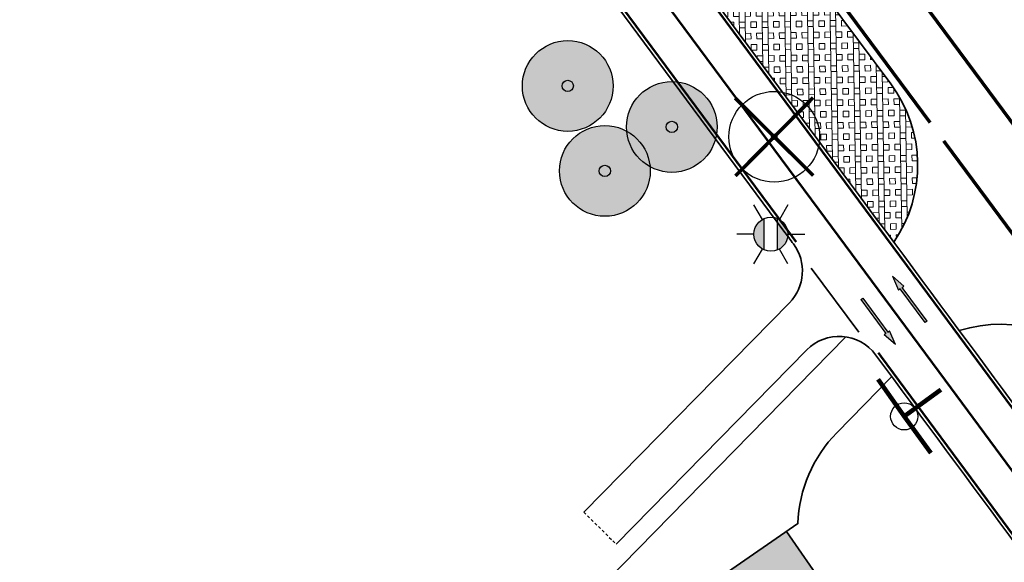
# Model space of a CAD drawing. Header units: metres. Extents: x 101623 to 104606, y 400821 to 405824.
# Tile 27 of 46: x 102578 to 102621, y 404570 to 404594. Entities that reach past the tile are written whole.
import ezdxf
from ezdxf.enums import TextEntityAlignment as Align

# ---------------------------------------------------------------- set-up
doc = ezdxf.new("R2010")
doc.units = ezdxf.units.M
doc.header["$LTSCALE"] = 0.5
for name, pattern in [('HIDDEN', [0.375, 0.25, -0.125]), ('VW-1-1_STREEP', [2, 1, -1]), ('VW-3-3_STREEP', [6, 3, -3]), ('VW-30-270_STREEP', [3, 0.3, -2.7])]:
    doc.linetypes.add(name, pattern=pattern)
doc.layers.get('Defpoints').update_dxf_attribs({"color": 4})
doc.layers.add('_hulplijn voor arcering', color=1, linetype='HIDDEN', plot=False)
for name, color, linetype, lineweight in [('B-WE-GR-BOOM-A', 63, 'Continuous', 25), ('B-WE-GR-BOOM-S', 253, 'Continuous', 25), ('N-WE-IE-MEUBILAIR_WEGMEUBILAIR_LICHTMAST-S-500', 7, 'Continuous', 25), ('N-WE-VH-HALFVERHARDING_GRASBETONSTEEN-A-500', 132, 'Continuous', 18), ('N-WE-VH-KANTVERHARDING-G', 210, 'Continuous', 35), ('N-WE-VH-KANTVERHARDING-G_2', 4, 'Continuous', 35), ('N-WE-VW-BEWEGWIJZERING_DRAAGCONSTRUCTIE-S', 10, 'Continuous', 25), ('N-WE-VW-MARKERING_DWARS_DRIEHOEK_3030-G', 7, 'VW-HAAIETAND30-L-N', 35), ('N-WE-VW-MARKERING_LANGS_STREEP_11_015-G', 7, 'VW-1-1_STREEP', 35), ('N-WE-VW-MARKERING_LANGS_STREEP_30270_010-G', 7, 'VW-30-270_STREEP', 13), ('N-WE-VW-MARKERING_LANGS_STREEP_33_015-G', 7, 'VW-3-3_STREEP', 13), ('N-WE-VW-MARKERING_LANGS_STREEP_DOORGETROKKEN_010-G', 7, 'Continuous', 13), ('N-WE-VW-MARKERING_PIJL-S', 7, 'Continuous', 25), ('V-WE-GR-BOOM_kruis-S', 10, 'Continuous', 25), ('X-XX-AL-M', 7, 'Continuous', 18)]:
    doc.layers.add(name, color=color, linetype=linetype, lineweight=lineweight)
doc.layers.add('V-WE-GR-BOOM-S', color=3, linetype='Continuous', lineweight=25, true_color=0x00ff00)
doc.styles.add('NLCS-ISO', font='NLCS-ISO.ttf')
doc.styles.add('NLCS-ISO-M500-T18', font='NLCS-ISO.ttf', dxfattribs={"height": 0.9})
doc.linetypes.add('VW-HAAIETAND30-L-N', pattern='A,0,-0.3,[150,NLCS.shx,S=0.6,R=0,X=-0.5,Y=-0.15],-0.3', length=0.6)
doc.dimstyles.new('NLCS-M500-T18-PIJL_L2_H2', dxfattribs={"dimscale": 0.5, "dimtxt": 2.5, "dimasz": 1.8, "dimexe": 2, "dimexo": 2, "dimgap": 0.7, "dimtad": 1, "dimzin": 0, "dimdsep": 46, "dimtxsty": 'NLCS-ISO-M500-T18', "dimcen": 0, "dimdle": 2, "dimclrd": 256, "dimclre": 256, "dimclrt": 256, "dimazin": 0, "dimtfac": 1, "dimtdec": 3, "dimtofl": 0, "dimtmove": 0, "dimatfit": 3, "dimfxl": 2, "dimfxlon": 1, "dimtfillclr": 256, "dimtolj": 1, "dimtzin": 0, "dimlwd": -1, "dimlwe": -1, "dimarcsym": 0})

# ---------------------------------------------------------------- blocks, each defined once
blk = doc.blocks.new('V-SGR-BOOM_01')
at = {"ltscale": 0.1}
h = blk.add_hatch(color=256, dxfattribs=at)
edge = h.paths.add_edge_path()
edge.add_arc((1.70530256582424e-13, -1.70530256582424e-13), 0.15, 0, 360)
at = {"color": 0}
blk.add_circle((0, 0), 2.5, dxfattribs=at)
at = {"ltscale": 0.1}
blk.add_circle((1.70530256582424e-13, -1.70530256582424e-13), 0.15, dxfattribs=at)
blk.add_circle((7.366995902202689e-12, -5.115907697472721e-12), 0.04499999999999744)
at = {"layer": 'V-WE-GR-BOOM_kruis-S', "lineweight": -3, "const_width": 0.2, "flags": 128}
for points in [[(2.146446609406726, 2.146446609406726), (-2.146446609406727, -2.146446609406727)], [(-2.146446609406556, 2.146446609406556), (2.146446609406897, -2.146446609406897)]]:
    blk.add_lwpolyline(points, dxfattribs=at)
blk = doc.blocks.new('*D84')
at = {"layer": 'Defpoints', "color": 0, "transparency": 16777216}
for p in [(102601.0084444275, 404623.7517143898), (102419.3065810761, 404466.9574770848)]:
    blk.add_point(p, dxfattribs=at)
at = {"layer": 'X-XX-AL-M', "transparency": 16777216}
blk.add_line((102606.4443585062, 404628.4424753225), (102601.6898264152, 404624.3396927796), dxfattribs=at)
blk.add_solid([(102601.5918300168, 404624.4532564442), (102601.7878228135, 404624.2261291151), (102601.0084444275, 404623.7517143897)], dxfattribs=at)
at = {"layer": 'X-XX-AL-M', "transparency": 16777216, "insert": (102603.8851359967, 404627.2907461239), "char_height": 0.9, "attachment_point": 5, "rotation": 40.79157778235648, "style": 'NLCS-ISO-M500-T18'}
blk.add_mtext('\\A1;R=240.00', dxfattribs=at)
blk = doc.blocks.new('*D91')
at = {"layer": 'Defpoints', "color": 0, "transparency": 16777216}
for p in [(102587.2481476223, 404638.8547977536), (102388.1815531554, 404504.7932784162)]:
    blk.add_point(p, dxfattribs=at)
at = {"layer": 'X-XX-AL-M', "transparency": 16777216}
blk.add_line((102581.292738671, 404634.8441239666), (102586.501647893, 404638.3520670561), dxfattribs=at)
blk.add_solid([(102586.4178594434, 404638.4764836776), (102586.5854363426, 404638.2276504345), (102587.2481476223, 404638.8547977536)], dxfattribs=at)
at = {"layer": 'X-XX-AL-M', "transparency": 16777216, "insert": (102583.0770716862, 404637.0102854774), "char_height": 0.9, "attachment_point": 5, "rotation": 33.95831961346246, "style": 'NLCS-ISO-M500-T18'}
blk.add_mtext('\\A1;R=240.00', dxfattribs=at)
blk = doc.blocks.new('SIE-WEG_LICHTMAST-SO')
h = blk.add_hatch(color=256)
h.paths.add_polyline_path([(1.377981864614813, 0.5925925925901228, 0.6585046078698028), (-1.377981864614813, 0.5925925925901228)])
h.paths.add_polyline_path([(-1.377981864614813, -0.5925925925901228, 0.6585046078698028), (1.377981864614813, -0.5925925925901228)])
at = {"flags": 128}
for points in [[(9.895807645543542e-10, 1.5), (1.979077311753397e-09, 3.000000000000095)], [(-2.598074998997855, 1.500000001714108), (-1.299038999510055, 0.750000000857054)], [(1.299039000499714, 0.7499999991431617), (2.598075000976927, 1.499999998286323)], [(-1.377981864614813, 0.5925925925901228), (1.377981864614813, 0.5925925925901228)], [(-2.598075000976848, -1.499999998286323), (-1.299039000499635, -0.7499999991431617)], [(-1.377981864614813, -0.5925925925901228), (1.377981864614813, -0.5925925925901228)], [(2.598074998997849, -1.500000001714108), (1.299038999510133, -0.750000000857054)], [(-9.895807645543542e-10, -1.500000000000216), (-1.978993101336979e-09, -3.000000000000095)]]:
    blk.add_lwpolyline(points, dxfattribs=at)
blk.add_circle((0, 0), 1.5)
at = {"style": 'NLCS-ISO'}
blk.add_attdef('TYPE', text='', height=1.8, dxfattribs=at).set_placement((1.979077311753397e-09, 3.000000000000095), align=Align.BOTTOM_CENTER)
blk = doc.blocks.new('*U147')
at = {"linetype": 'ByBlock', "flags": 128}
for points, const_width in [([(0, 0), (-0.57720504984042, 0.816599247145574)], 0.1), ([(0, 0), (0.8084705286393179, 0.5885366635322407)], 0.09999999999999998), ([(0, 0), (0.5879340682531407, -0.8089088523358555)], 0.09999999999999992)]:
    blk.add_lwpolyline(points, dxfattribs=dict(at, const_width=const_width))
at = {"linetype": 'ByBlock'}
blk.add_circle((0, 0), 0.2999999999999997, dxfattribs=at)
blk = doc.blocks.new('SGR-BOOM_ARC-SO')
at = {"layer": 'B-WE-GR-BOOM-A'}
h = blk.add_hatch(color=256, dxfattribs=at)
h.dxf.hatch_style = 1
edge = h.paths.add_edge_path()
edge.add_arc((0, 0), 2, 0, 360)
at = {"color": 0, "linetype": 'ByBlock', "lineweight": -2}
for radius in [2, 0.25]:
    blk.add_circle((0, 0), radius, dxfattribs=at)
blk = doc.blocks.new('SVW-MARKERING_PIJL_RD_2.5')
blk.add_hatch(color=256).paths.add_polyline_path([(1.850000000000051, 0.05000000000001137), (2.220446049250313e-16, 0.05000000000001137), (2.864375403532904e-14, -0.04999999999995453), (1.850000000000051, -0.04999999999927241), (1.85000000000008, -0.1499999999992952), (2.499999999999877, 4.831655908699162e-13), (1.849999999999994, 0.1500000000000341)])
for p, q in [((2.842170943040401e-14, 0.05000000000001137), (1.850000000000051, 0.05000000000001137)), ((2.842170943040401e-14, -0.05000000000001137), (0, 0.05000000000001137)), ((1.850000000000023, 0.05000000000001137), (1.849999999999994, 0.1500000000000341)), ((2.5, 4.547473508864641e-13), (1.849999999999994, 0.1500000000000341)), ((2.5, 5.115907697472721e-13), (1.85000000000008, -0.1499999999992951)), ((5.684341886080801e-14, -0.04999999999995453), (1.85000000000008, -0.0499999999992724)), ((1.850000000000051, -0.0499999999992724), (1.85000000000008, -0.1499999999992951))]:
    blk.add_line(p, q)

msp = doc.modelspace()

# ---------------------------------------------------------------- hatches: boundary and pattern name
at = {"layer": 'N-WE-VH-HALFVERHARDING_GRASBETONSTEEN-A-500'}
h = msp.add_hatch(dxfattribs=at)
h.set_pattern_fill('AVH-GRASBETONSTEEN_01-SO', color=256, scale=0.5, angle=1, pattern_type=2)
h.set_pattern_definition([(90.99999999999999, (0, 0), (-0.9998476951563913, -0.01745240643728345), []), (90.99999999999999, (0.2499619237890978, 0.004363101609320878), (-0.9998476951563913, -0.01745240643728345), []), (1, (0, 0), (-0.01745240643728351, 0.9998476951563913), [-0.25, 0.25]), (1, (-0.004363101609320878, 0.2499619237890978), (-0.01745240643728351, 0.9998476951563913), [-0.25, 0.25]), (1, (-0.008726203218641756, 0.4999238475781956), (-0.01745240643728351, 0.9998476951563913), [0.25, -0.25]), (1, (-0.01308930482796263, 0.7498857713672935), (-0.01745240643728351, 0.9998476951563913), [0.25, -0.25]), (90.99999999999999, (0.4999238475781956, 0.008726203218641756), (-0.9998476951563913, -0.01745240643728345), [0.25, -0.25]), (90.99999999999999, (0.7498857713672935, 0.01308930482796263), (-0.9998476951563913, -0.01745240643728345), [0.25, -0.25])])
edge = h.paths.add_edge_path()
edge.add_arc((102611.344767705, 404587.8555026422), 5.999999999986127, 325.5225842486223, 396.5637966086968)
edge.add_line((102616.1639320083, 404591.4298075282), (102608.83001129, 404601.3179918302))
edge.add_line((102608.83001129, 404601.3179918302), (102607.5850816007, 404600.394683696))
edge.add_arc((102609.0743354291, 404598.3866689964), 2.499999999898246, 126.5626588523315, 216.5637837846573)
edge.add_line((102607.0663499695, 404596.8973757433), (102614.3407552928, 404587.089434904))
edge.add_arc((96196.45721276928, 399827.0396987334), 7990.450716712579, 36.54030422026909, 36.56378378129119, ccw=False)
h = msp.add_hatch(dxfattribs=at)
h.set_pattern_fill('AVH-GRASBETONSTEEN_01-SO', color=256, scale=0.5, angle=-3.07281864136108, pattern_type=2)
h.set_pattern_definition([(214.9037977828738, (102699.1498641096, 404536.6472067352), (0.5722002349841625, -0.820113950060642), []), (214.9037977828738, (102699.0068140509, 404536.8522352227), (0.5722002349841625, -0.820113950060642), []), (124.9037977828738, (102699.1498641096, 404536.6472067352), (-0.820113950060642, -0.5722002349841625), [-0.25, 0.25]), (124.9037977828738, (102698.9448356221, 404536.5041566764), (-0.820113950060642, -0.5722002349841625), [-0.25, 0.25]), (124.9037977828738, (102698.7398071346, 404536.3611066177), (-0.820113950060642, -0.5722002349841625), [0.25, -0.25]), (124.9037977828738, (102698.5347786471, 404536.2180565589), (-0.820113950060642, -0.5722002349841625), [0.25, -0.25]), (214.9037977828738, (102698.8637639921, 404537.0572637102), (0.5722002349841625, -0.820113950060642), [0.25, -0.25]), (214.9037977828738, (102698.7207139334, 404537.2622921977), (0.5722002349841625, -0.820113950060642), [0.25, -0.25])])
h.paths.add_polyline_path([(102606.4643195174, 404568.1774861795), (102613.2120366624, 404558.434362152), (102614.198549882, 404559.1175836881), (102617.5851588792, 404554.2276111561), (102622.0816837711, 404547.6921710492), (102626.2353317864, 404541.611735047), (102630.3639713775, 404544.4320781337), (102626.2056180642, 404550.5194021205), (102621.7000074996, 404557.0680477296), (102611.5613044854, 404571.7074641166)])

# ---------------------------------------------------------------- linework, layer by layer
at = {"layer": '_hulplijn voor arcering'}
msp.add_line((102602.6281236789, 404572.5488568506), (102604.0555644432, 404571.1479953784), dxfattribs=at)
at = {"layer": 'N-WE-VH-KANTVERHARDING-G', "ltscale": 2}
msp.add_line((102602.7871274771, 404609.4654958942), (102616.1639320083, 404591.4298075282), dxfattribs=at)
at = {"layer": 'N-WE-VH-KANTVERHARDING-G', "ltscale": 2, "flags": 128}
msp.add_lwpolyline([(102616.7592579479, 404583.8177890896, 0.0002984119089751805), (102616.7632613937, 404583.8214782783, 0.0002984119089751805)], format="xyb", dxfattribs=at)
at = {"layer": 'N-WE-VH-KANTVERHARDING-G', "flags": 128}
msp.add_lwpolyline([(102614.1799184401, 404580.2817958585), (102603.6238913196, 404569.5188460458), (102605.4778062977, 404567.4942646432), (102612.0634190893, 404572.0552095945, -0.1878258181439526), (102613.77776042, 404576.0577305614), (102616.2029092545, 404578.5288930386)], format="xyb", dxfattribs=at)
msp.add_lwpolyline([(102606.4643195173, 404568.1774861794), (102613.2120366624, 404558.4343621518), (102614.198549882, 404559.1175836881), (102617.5851588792, 404554.227611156), (102622.0816837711, 404547.6921710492), (102626.2353317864, 404541.6117350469), (102630.3639713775, 404544.4320781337), (102626.2056180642, 404550.5194021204), (102621.7000074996, 404557.0680477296), (102611.5613044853, 404571.7074641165)], dxfattribs=at)
at = {"layer": 'N-WE-VH-KANTVERHARDING-G', "ltscale": 2}
for centre, start, end in [((102611.3447669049, 404587.855503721), 325.5225842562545, 36.56378378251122), ((102620.9859268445, 404574.836503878), 36.46480532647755, 107.519577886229)]:
    msp.add_arc(centre, 6, start, end, dxfattribs=at)
at = {"layer": 'N-WE-VH-KANTVERHARDING-G_2', "ltscale": 2}
for p, q in [((102596.6426919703, 404604.90825854), (102611.4492564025, 404584.9448523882)), ((102611.6916783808, 404581.7843792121), (102602.6281236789, 404572.5488568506)), ((102612.4533812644, 404579.705148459), (102604.0555644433, 404571.1479953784))]:
    msp.add_line(p, q, dxfattribs=at)
msp.add_lwpolyline([(102608.83001129, 404601.3179918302), (102607.5850816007, 404600.394683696, 0.414219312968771), (102607.0663499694, 404596.8973757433), (102614.3407554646, 404587.0894346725, -0.0006700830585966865), (102627.0761982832, 404569.8703007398, 0.4149930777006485), (102630.577422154, 404569.3461918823), (102631.8167400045, 404570.2653379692)], format="xyb", dxfattribs=at)
for centre, radius, start, end in [((96196.45900731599, 399827.0410301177), 7986.848482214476, 36.55870797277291, 36.56378377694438), ((102610.2642376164, 404583.1852406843), 2, 315.5384277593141, 36.5587079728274), ((102613.8808220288, 404578.3042869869), 2, 36.51511774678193, 135.5384277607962), ((96196.45777746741, 399827.0401199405), 7986.850012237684, 36.3639823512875, 36.51511774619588)]:
    msp.add_arc(centre, radius, start, end, dxfattribs=at)
at = {"layer": 'N-WE-VW-MARKERING_DWARS_DRIEHOEK_3030-G', "ltscale": 2, "flags": 128}
msp.add_lwpolyline([(102612.6533806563, 404583.3171460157), (102614.7515560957, 404580.4882164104)], dxfattribs=at)
at = {"layer": 'N-WE-VW-MARKERING_LANGS_STREEP_11_015-G', "ltscale": 2, "const_width": 0.15, "flags": 128}
for points in [[(102630.75018242, 404577.2281576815, 0.0005531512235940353), (102620.2241528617, 404591.4530639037), (102615.872982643, 404597.3196630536)], [(102618.4905567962, 404588.9222522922, -0.0003102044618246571), (102624.3942394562, 404580.9500162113)]]:
    msp.add_lwpolyline(points, format="xyb", dxfattribs=at)
at = {"layer": 'N-WE-VW-MARKERING_LANGS_STREEP_30270_010-G', "ltscale": 2, "const_width": 0.1, "flags": 128}
msp.add_lwpolyline([(102476.253585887, 404765.5384274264), (102490.3575072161, 404748.1564520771, -0.01479069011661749), (102570.5927494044, 404646.4097598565), (102573.6190103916, 404642.3295103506, -0.02283367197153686), (102585.3885518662, 404624.8460389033, 0.02283367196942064), (102598.0884415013, 404605.9805496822), (102612.8950059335, 404586.0171435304, -0.0008717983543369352), (102629.451427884, 404563.6129011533, 0.01015624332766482), (102635.6157714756, 404555.587426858, -0.01151229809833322), (102639.7576398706, 404550.1646737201), (102660.2766683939, 404521.977763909, 0.02459467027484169), (102669.6584733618, 404510.3387192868, -0.02459467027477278), (102678.7872997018, 404499.0135193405), (102786.5917402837, 404350.9229780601, -0.03235013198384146), (102793.5081101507, 404340.0024070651, 0.0324422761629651), (102800.4461548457, 404329.0520729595), (102838.7507953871, 404276.4738335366, 0.03202481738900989), (102846.9323422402, 404266.6340952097, -0.03211695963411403), (102855.1355639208, 404256.7645937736), (103084.8590410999, 403941.194345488, -0.03266286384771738), (103100.9619693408, 403915.7260591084, 0.03270475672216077), (103111.4388540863, 403899.1589563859), (103113.0663687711, 403896.923410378)], format="xyb", dxfattribs=at)
at = {"layer": 'N-WE-VW-MARKERING_LANGS_STREEP_33_015-G', "ltscale": 2, "const_width": 0.15, "flags": 128}
msp.add_lwpolyline([(102609.1312091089, 404601.5413858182), (102617.8948896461, 404589.7254838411)], dxfattribs=at)
at = {"layer": 'N-WE-VW-MARKERING_LANGS_STREEP_DOORGETROKKEN_010-G', "ltscale": 2, "const_width": 0.1, "flags": 128}
for points in [[(102596.7631710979, 404604.9976161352), (102611.5697355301, 404585.0342099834)], [(102606.9458708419, 404596.8080181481), (102614.220276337, 404587.0000770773)]]:
    msp.add_lwpolyline(points, dxfattribs=at)
for points in [[(102626.9554800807, 404569.7812663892, 0.000670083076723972), (102614.220276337, 404587.0000770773)], [(102611.9912185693, 404584.4658798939, 2.21473695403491e-05), (102611.5697355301, 404585.0342099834)], [(102628.1227378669, 404562.6345950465, 0.0006594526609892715), (102615.6087767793, 404579.5836119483, 0.0006594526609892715)]]:
    msp.add_lwpolyline(points, format="xyb", dxfattribs=at)

# ---------------------------------------------------------------- block references
at = {"layer": 'B-WE-GR-BOOM-S'}
for p in [(102601.92, 404591.342), (102606.509, 404589.535), (102603.556, 404587.597)]:
    msp.add_blockref('SGR-BOOM_ARC-SO', p, dxfattribs=at)
at = {"layer": 'N-WE-IE-MEUBILAIR_WEGMEUBILAIR_LICHTMAST-S-500', "xscale": 0.5, "yscale": 0.5, "zscale": 0.5, "rotation": 90.00000000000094}
msp.add_blockref('SIE-WEG_LICHTMAST-SO', (102610.876609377, 404584.8048308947), dxfattribs=at)
at = {"layer": 'N-WE-VW-BEWEGWIJZERING_DRAAGCONSTRUCTIE-S', "xscale": 1.999999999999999, "yscale": 1.999999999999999, "zscale": 1.999999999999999}
msp.add_blockref('*U147', (102616.7516326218, 404576.7789504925), dxfattribs=at)
at = {"layer": 'N-WE-VW-MARKERING_PIJL-S'}
for p, rotation in [((102617.7181009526, 404580.9420986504), 126.5147091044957), ((102614.8813466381, 404581.9524810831), 306.5147091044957)]:
    msp.add_blockref('SVW-MARKERING_PIJL_RD_2.5', p, dxfattribs=dict(at, rotation=rotation))
at = {"layer": 'V-WE-GR-BOOM-S', "xscale": 0.8, "yscale": 0.8, "zscale": 0.8, "rotation": 0.2169203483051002}
msp.add_blockref('V-SGR-BOOM_01', (102611.022, 404589.102), dxfattribs=at)

# ---------------------------------------------------------------- dimensions: what is measured, and where the dimension line sits
at = {"layer": 'X-XX-AL-M'}
dim = msp.add_radius_dim(center=(102388.1815531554, 404504.7932784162), mpoint=(102587.2481476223, 404638.8547977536), dimstyle='NLCS-M500-T18-PIJL_L2_H2', override={"dimpost": 'R=<>'}, dxfattribs=at)
dim.commit()
dim.dimension.update_dxf_attribs({"geometry": '*D91', "text_midpoint": (102583.5239434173, 404636.3467301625), "dimtype": 164})
dim = msp.add_radius_dim(center=(102419.3065810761, 404466.9574770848), mpoint=(102601.0084444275, 404623.7517143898), dimstyle='NLCS-M500-T18-PIJL_L2_H2', override={"dimpost": 'R=<>'}, dxfattribs=at)
dim.commit()
dim.dimension.update_dxf_attribs({"geometry": '*D84', "text_midpoint": (102603.8851359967, 404627.2907461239)})

doc.saveas('drawing.dxf')
